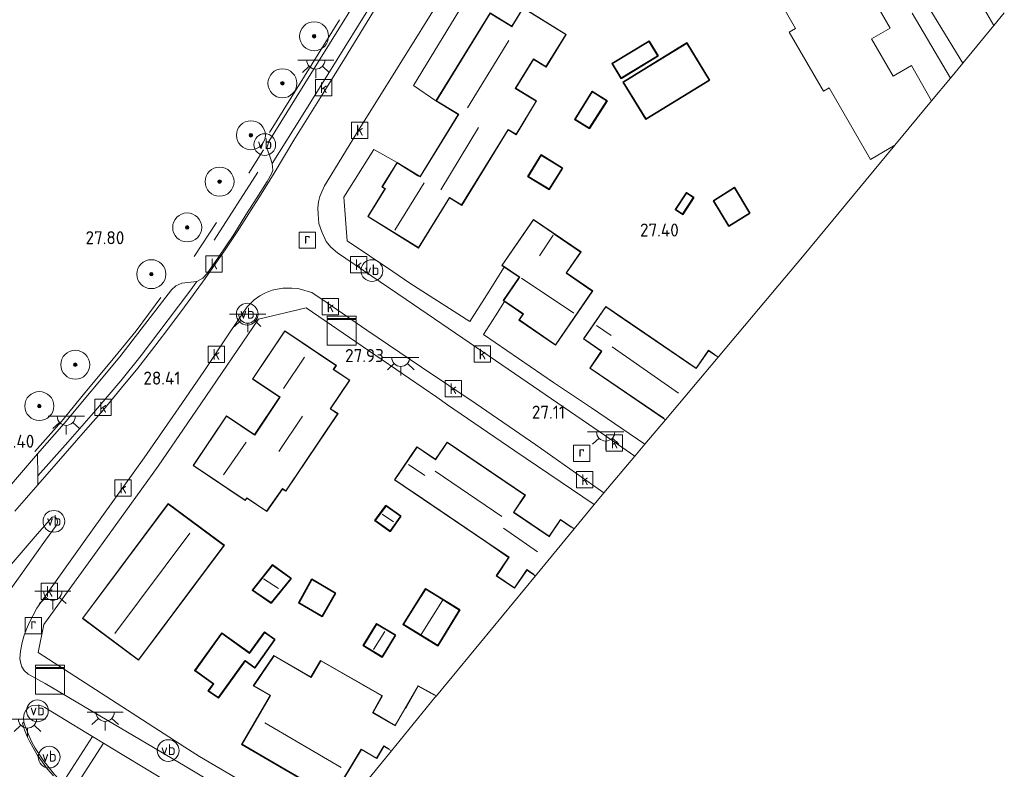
# Model space of a CAD drawing. Header units: metres. Extents: x 185049 to 189876, y 349292 to 352302.
# Tile 183 of 256: x 189579 to 189715, y 350287 to 350390. Entities that reach past the tile are written whole.
import ezdxf
from ezdxf.enums import TextEntityAlignment as Align
from ezdxf.lldxf.tags import DXFTag

# ---------------------------------------------------------------- set-up
doc = ezdxf.new("R2010")
doc.units = ezdxf.units.M
for name, color, linetype, lineweight in [('B-WE-GR-BOOM-S', 90, 'Continuous', 25), ('B-WE-GR-GRAS-GV', 60, 'Continuous', 13), ('B-WE-GR-HAAG-G', 90, 'GR-HAAG1', 13), ('B-WE-IE-MEUBILAIR_WEGMEUBILAIR-S', 7, 'Continuous', 25), ('B-WE-IE-TERREINAFSCHEIDING_KUNSTMATIG_HEKWERK-G', 20, 'IE-TERREINAFSCHEIDING-KUNSTMATIG', 18), ('B-WE-KG-GRENS_OPNAME-G', 210, 'KG-OPNAME', 18), ('B-WE-KG-KADASTRAAL_DAKRAND-G', 170, 'Continuous', 18), ('B-WE-KG-KADASTRAAL_NOK-G', 10, 'Continuous', 18), ('B-WE-KL-DATA-S', 90, 'Continuous', 25), ('B-WE-KL-ET_LS_OV_LICHTPUNT-S', 190, 'Continuous', 25), ('B-WE-OG-BEBOUWING_SCHUUR-GV', 7, 'Continuous', 35), ('B-WE-OG-BEBOUWING_WONINGBOUW-GV', 7, 'Continuous', 18), ('B-WE-OG-TERREIN_GROEN_TUIN-GV', 7, 'Continuous', 18), ('B-WE-RI-GWA_KOLK-S', 30, 'Continuous', 25), ('B-WE-RI-GWA_RIOOLPUT-S', 30, 'Continuous', 25), ('B-WE-VH-GOOT-GV', 170, 'Continuous', 18), ('B-WE-VH-VERHARDING_ASFALT-GV', 252, 'Continuous', 18), ('B-WE-VH-VERHARDING_STRAATBAKSTEEN-GV', 252, 'Continuous', 18), ('B-WE-VH-VERHARDING_TEGEL-GV', 252, 'Continuous', 18), ('X-XX-AL-HOOGTELABEL-S', 7, 'Continuous', 25)]:
    doc.layers.add(name, color=color, linetype=linetype, lineweight=lineweight)
doc.styles.add('NLCS-ISO', font='NLCS-ISO.ttf')
doc.styles.add('NLCS-ISO-ANNOTATIVE-T18', font='NLCS-ISO.ttf', dxfattribs={"height": 1.8})
doc.styles.get("Standard").update_dxf_attribs({"font": 'arial.ttf'})
doc.linetypes.add('GR-HAAG1', pattern='A,6,[176,NLCS.SHX,S=0.125,R=0,X=0,Y=0],-2', length=8)
doc.linetypes.add('IE-TERREINAFSCHEIDING-KUNSTMATIG', pattern='A,4,[82,NLCS.SHX,S=0.75,R=90,X=0,Y=0],4,-2', length=10)
tags = doc.linetypes.add('KG-OPNAME', pattern='A,5.5,-2,["O",Standard,S=1.8,R=0,X=-0.5,Y=-0.9],-2,5.5,-2,[5,NLCS.SHX,S=0.75,R=0,X=0,Y=0],-2', length=19).pattern_tags.tags
tags[6] = DXFTag(74, 10)

# ---------------------------------------------------------------- blocks, each defined once
blk = doc.blocks.new('SAL-HOOGTELABEL-SO')
at = {"color": 0, "linetype": 'ByBlock', "lineweight": -2, "style": 'NLCS-ISO-ANNOTATIVE-T18'}
blk.add_attdef('HOOGTE', text='', height=1.8, dxfattribs=at).set_placement((2.79, 0), align=Align.RIGHT)
blk = doc.blocks.new('SGR-BOOM_01-SO')
at = {"linetype": 'ByBlock', "lineweight": 18}
h = blk.add_hatch(color=0, dxfattribs=at)
h.dxf.hatch_style = 1
edge = h.paths.add_edge_path()
edge.add_arc((0, 0), 0.25, 0, 360)
at = {"color": 0, "linetype": 'ByBlock', "lineweight": 18}
for radius in [2, 0.25]:
    blk.add_circle((0, 0), radius, dxfattribs=at)
blk = doc.blocks.new('SKL-DATA_KAST-SO')
at = {"color": 0, "linetype": 'ByBlock', "lineweight": 18}
for points in [[(-2, 2), (2, 2), (2, 1.68), (-2, 1.68)], [(-2, 1.52), (2, 1.52), (2, -2), (-2, -2)]]:
    blk.add_lwpolyline(points, close=True, dxfattribs=at)
blk = doc.blocks.new('SRI-PUT_INSPECTIEPUT_RIOOLPUT-SO')
at = {"color": 0, "linetype": 'ByBlock', "lineweight": 18}
blk.add_lwpolyline([(-1.12, -1.12), (1.12, -1.12), (1.12, 1.12), (-1.12, 1.12)], close=True, dxfattribs=at)
at = {"color": 0, "linetype": 'ByBlock', "lineweight": 18, "style": 'NLCS-ISO'}
blk.add_text('r', height=1.5, dxfattribs=at).set_placement((0, 0.28), align=Align.MIDDLE_CENTER)
blk = doc.blocks.new('SRI-KOLK-SO')
at = {"color": 0, "linetype": 'ByBlock', "lineweight": 18}
blk.add_lwpolyline([(-1.125, -1.125), (1.125, -1.125), (1.125, 1.125), (-1.125, 1.125)], close=True, dxfattribs=at)
at = {"color": 0, "linetype": 'ByBlock', "lineweight": 18, "style": 'NLCS-ISO'}
blk.add_text('k', height=1.5, dxfattribs=at).set_placement((0, 0), align=Align.MIDDLE_CENTER)
blk = doc.blocks.new('SKL-ET_OV_LICHTPUNT-SO')
at = {"color": 0, "linetype": 'ByBlock', "lineweight": 18}
for points in [[(-1.25, 0), (-2.5, 0)], [(1.25, 0), (2.5, 0)], [(-0.92, -0.85), (-1.83, -1.7)], [(0, -1.25), (0, -2.5)], [(0.92, -0.85), (1.83, -1.7)]]:
    blk.add_lwpolyline(points, dxfattribs=at)
blk.add_lwpolyline([(0, 0), (1.25, 0, -1), (-1.25, 0)], format="xyb", close=True, dxfattribs=at)
blk = doc.blocks.new('SIE-WEG_PAAL_VERKEERSBORD-SO')
at = {"color": 0, "linetype": 'ByBlock', "lineweight": 18}
blk.add_circle((0, 0), 1.5, dxfattribs=at)
at = {"color": 0, "linetype": 'ByBlock', "lineweight": 18, "style": 'NLCS-ISO'}
blk.add_text('vb', height=1.5, dxfattribs=at).set_placement((0, 0.13), align=Align.MIDDLE_CENTER)

msp = doc.modelspace()

# ---------------------------------------------------------------- linework, layer by layer
at = {"layer": 'B-WE-GR-GRAS-GV'}
msp.add_polyline3d([(189628.341, 350397.53, 27.327), (189619.343, 350382.983, 27.414), (189613.525, 350373.619, 27.567), (189613.265, 350372.737, 27.644), (189613.7048, 350371.4976, 27.543), (189614.0146, 350370.6253, 27.4778), (189614.079, 350369.6803, 27.62), (189613.8936, 350369.178, 27.6081), (189613.3133, 350368.1349, 27.6022), (189611.9048, 350365.8464, 27.6141), (189610.3879, 350363.5025, 27.6437), (189608.7062, 350360.8305, 27.7681), (189606.6168, 350357.6708, 27.9044), (189604.9894, 350355.3987, 27.9578), (189604.4472, 350354.8006, 28.0111), (189603.5877, 350354.3399, 27.9193), (189601.556, 350354.092, 28.091), (189600.734, 350353.722, 28.127), (189600.099, 350353.186, 28.16), (189593.005, 350343.948, 28.397), (189585.31, 350334.736, 28.52), (189581.643, 350330.522, 28.56), (189575.277, 350323.204, 28.746)], dxfattribs=at)
for points in [[(189589.215, 350291.5574, 27.9524), (189585.0624, 350285.1171, 27.9702), (189583.9692, 350286.287, 27.9346), (189583.0611, 350287.4443, 27.9406), (189582.4321, 350288.2535, 27.9524), (189581.8723, 350289.0807, 27.9583), (189581.3244, 350289.9246, 27.982), (189580.8721, 350290.7617, 27.9998), (189580.499, 350291.5806, 28.0235), (189579.9187, 350292.95, 28.0591), (189579.7246, 350293.504, 28.065), (189579.6789, 350294.0787, 28.0769), (189579.8118, 350294.7135, 28.0828), (189580.0452, 350295.1412, 28.1065), (189580.4273, 350295.581, 28.1835), (189580.9036, 350295.8076, 28.2013), (189581.449, 350295.8805, 28.2013), (189581.9345, 350295.8242, 28.1954), (189582.3011, 350295.7094, 28.1894), (189582.6408, 350295.5593, 28.1835), (189585.6001, 350293.7663, 28.0709), (189588.3197, 350292.0988, 27.9939)], [(189593.8716, 350281.8506, 27.7272), (189592.462, 350281.7038, 27.7331), (189591.2234, 350281.8404, 27.7746), (189590.0483, 350282.0074, 27.7865), (189588.9679, 350282.2729, 27.8398), (189588.2932, 350282.5825, 27.8398), (189587.5793, 350282.9846, 27.8813), (189586.4126, 350283.8893, 27.8813), (189590.7479, 350290.6368, 27.8635), (189591.5558, 350290.1143, 27.8576), (189598.4031, 350285.9533, 27.668), (189598.5565, 350285.759, 27.668), (189598.5555, 350285.5, 27.668), (189598.4145, 350285.2415, 27.668), (189597.1354, 350283.5659, 27.668), (189596.4315, 350282.8929, 27.6561), (189595.5971, 350282.4085, 27.6561), (189594.7816, 350282.0868, 27.6739)]]:
    msp.add_polyline3d(points, close=True, dxfattribs=at)
at = {"layer": 'B-WE-GR-HAAG-G'}
for points in [[(189613.6428, 350374.8895, 27.6822), (189623.2835, 350390.4254, 27.5756)], [(189630.629, 350355.705, 27.607), (189633.003, 350354.106, 27.571), (189641.249, 350348.8, 27.367)], [(189581.2563, 350330.8881, 28.5889), (189584.9467, 350335.0012, 28.4289), (189588.1728, 350338.971, 28.3489), (189591.6405, 350343.1425, 28.3089), (189595.2412, 350347.5221, 28.2022), (189598.6333, 350352.1199, 28.1089)], [(189638.205, 350337.313, 27.259), (189636.695, 350338.353, 27.258), (189627.271, 350344.819, 27.6), (189618.683, 350350.69, 27.895)], [(189582.518, 350306.982, 28.535), (189581.727, 350303.14, 28.455), (189601.952, 350290.08, 27.844)]]:
    msp.add_polyline3d(points, dxfattribs=at)
at = {"layer": 'B-WE-IE-TERREINAFSCHEIDING_KUNSTMATIG_HEKWERK-G'}
for points in [[(189610.8033, 350369.2508, 27.4851), (189612.8091, 350372.4961, 27.5118)], [(189606.0158, 350360.0153, 27.8851), (189612.0179, 350369.41, 27.5029)], [(189603.2405, 350357.7731, 27.9029), (189606.3458, 350362.4847, 27.8851)]]:
    msp.add_polyline3d(points, dxfattribs=at)
at = {"layer": 'B-WE-KG-GRENS_OPNAME-G'}
msp.add_polyline3d([(189714.992, 350391.388, 27.185), (189713.549, 350389.641, 27.12), (189709.264, 350384.453, 27.094), (189707.555, 350382.383, 27.145), (189704.968, 350379.25, 27.203), (189699.907, 350373.123, 27.203), (189687.407, 350357.987, 27.753), (189675.545, 350343.904, 27.491), (189668.249, 350335.241, 27.491), (189665.403, 350331.863, 27.247), (189664.04, 350330.243, 27.236), (189659.766, 350325.169, 27.207), (189658.436, 350323.558, 27.24), (189655.67, 350320.205, 27.236), (189650.317, 350313.716, 27.236), (189636.661, 350297.164, 27.149), (189636.443, 350296.9, 27.207), (189630.454, 350289.559, 27.579), (189621.425, 350278.492, 27.487)], dxfattribs=at)
at = {"layer": 'B-WE-KG-KADASTRAAL_DAKRAND-G'}
for points in [[(189651.762, 350383.973, 30.132), (189650.043, 350385.034, 33.091), (189647.535, 350380.971, 33.062), (189650.4069, 350379.2259, 30.5295), (189647.6606, 350374.6463, 30.5029), (189646.5553, 350375.2991, 30.4972), (189640.125, 350364.885, 30.089), (189638.443, 350365.924, 33.196), (189634.176, 350359.012, 33.203), (189627.25, 350363.288, 33.178), (189629.625, 350367.134, 33.16), (189629.219, 350367.385, 32.749), (189631.26, 350370.69, 32.752), (189634.108, 350368.912, 35.305), (189634.41, 350368.745, 29.707), (189639.75, 350377.392, 29.714), (189639.552, 350377.511, 35.11), (189636.648, 350379.269, 32.836), (189644.082, 350391.309, 32.876), (189646.858, 350389.592, 35.012), (189647.06, 350389.47, 30.045), (189648.631, 350392.015, 30.052), (189654.493, 350388.396, 30.056)], [(189662.151, 350382.422, 29.295), (189660.956, 350384.381, 29.295), (189665.968, 350387.438, 29.303), (189667.164, 350385.462, 29.295)], [(189665.571, 350376.776, 29.99), (189662.475, 350381.822, 29.299), (189671.189, 350387.167, 29.132), (189674.281, 350382.115, 29.98)], [(189657.7407, 350375.5087, 29.8006), (189655.8161, 350376.7048, 29.8273), (189658.1616, 350380.4727, 29.694), (189660.139, 350379.2514, 29.8273)], [(189652.2113, 350367.1027, 29.814), (189649.3509, 350368.8216, 29.8229), (189651.1252, 350371.7307, 29.6006), (189653.9937, 350369.9543, 29.8229)], [(189670.611, 350363.654, 29.419), (189669.692, 350364.256, 29.354), (189671.152, 350366.488, 29.346), (189672.078, 350365.893, 29.394)], [(189653.087, 350345.604, 32.519), (189648.103, 350349.023, 32.519), (189648.665, 350349.842, 33.258), (189645.948, 350351.705, 33.225), (189648.114, 350354.86, 35.774), (189648.147, 350354.911, 30.453), (189645.746, 350356.558, 30.485), (189650.048, 350362.83, 30.635), (189652.804, 350360.939, 33.19), (189652.905, 350360.87, 30.541), (189656.532, 350358.382, 30.541), (189654.672, 350355.703, 30.541), (189654.544, 350355.485, 33.287), (189658.156, 350353.007, 33.243)], [(189615.877, 350325.44, 31.635), (189615.408, 350325.7551, 31.635), (189613.2365, 350322.6356, 31.4107), (189610.4845, 350324.483, 33.753), (189610.273, 350324.168, 33.753), (189603.152, 350328.951, 33.789), (189607.705, 350335.729, 33.8), (189611.541, 350333.15, 35.9), (189611.589, 350333.12, 30.605), (189615.069, 350338.301, 30.616), (189615.104, 350338.353, 36.135), (189611.344, 350340.88, 33.938), (189615.755, 350347.448, 33.891), (189622.793, 350342.721, 33.898), (189622.436, 350342.189, 31.85), (189624.651, 350340.702, 30.653), (189622, 350336.756, 30.649), (189622.082, 350336.7, 32.026), (189623.026, 350336.084, 31.792)], [(189595.565, 350302.13, 33.989), (189587.897, 350307.846, 33.949), (189599.652, 350323.614, 33.96), (189607.344, 350317.915, 33.986)], [(189630.274, 350319.916, 29.095), (189628.251, 350321.336, 29.109), (189629.714, 350323.337, 29.109), (189631.693, 350321.939, 29.109)], [(189613.87, 350310.022, 30.302), (189611.342, 350311.742, 30.292), (189614.034, 350315.152, 30.297), (189616.563, 350313.324, 30.297)], [(189620.8833, 350308.1766, 29.524), (189617.7414, 350309.9974, 29.5684), (189619.4799, 350313.164, 29.6306), (189622.6716, 350311.2985, 29.6484)], [(189636.8368, 350304.1296, 29.3773), (189632.1383, 350307.025, 29.2084), (189635.1779, 350311.8512, 29.2173), (189639.8169, 350308.9916, 29.3418)], [(189629.161, 350302.568, 29.208), (189626.645, 350304.095, 29.179), (189628.421, 350307.02, 29.175), (189630.952, 350305.504, 29.208)], [(189611.598, 350301.082, 30.292), (189610.247, 350302.045, 30.413), (189606.572, 350296.936, 30.394), (189605.26, 350297.843, 30.838), (189605.959, 350298.808, 30.856), (189603.404, 350300.652, 30.867), (189607.074, 350305.74, 30.856), (189610.869, 350302.998, 30.507), (189612.973, 350305.871, 30.449), (189614.312, 350304.904, 30.3)]]:
    msp.add_polyline3d(points, close=True, dxfattribs=at)
for points in [[(189668.009, 350335.465, 32.952), (189657.869, 350342.381, 32.956), (189659.412, 350344.639, 34.115), (189659.471, 350344.728, 31.89), (189657.01, 350346.407, 31.897), (189660.023, 350350.825, 31.872), (189662.291, 350349.277, 31.777), (189662.568, 350349.088, 33.083), (189672.354, 350342.412, 32.996), (189672.51, 350342.308, 29.692), (189674.189, 350344.769, 29.692), (189675.239, 350344.053, 29.739)], [(189650.065, 350313.947, 33.032), (189649.128, 350314.581, 32.989), (189648.937, 350314.299, 29.819), (189647.418, 350312.054, 29.761), (189644.973, 350313.708, 29.75), (189646.6981, 350316.2786, 31.5551), (189643.487, 350318.461, 32.945), (189633.47, 350325.237, 32.992), (189633.381, 350325.308, 31.611), (189630.937, 350326.951, 31.45), (189633.984, 350331.456, 31.813), (189636.504, 350329.749, 31.817), (189636.543, 350329.722, 34.197), (189638.147, 350332.086, 32.992), (189648.872, 350324.831, 32.854), (189647.334, 350322.558, 34.105), (189647.272, 350322.466, 31.948), (189652.235, 350319.108, 31.959), (189652.273, 350319.167, 34.193), (189653.795, 350321.414, 33.305), (189655.255, 350320.426, 33.236)], [(189630.152, 350289.792, 30.278), (189629.39, 350290.237, 30.722), (189628.415, 350288.565, 30.736), (189626.301, 350289.798, 30.693), (189622.307, 350283.204, 33.396), (189609.853, 350290.468, 33.404), (189613.732, 350297.117, 33.509), (189613.776, 350297.196, 30.642), (189611.475, 350298.539, 30.682), (189614.264, 350302.672, 30.682), (189619.371, 350299.693, 30.689), (189620.696, 350301.963, 30.733), (189629.1404, 350297.131, 30.5906), (189627.8481, 350294.8174, 30.5906), (189630.97, 350292.996, 30.445), (189632.37, 350295.396, 30.296), (189632.473, 350295.562, 29.916), (189634.149, 350298.492, 29.912), (189636.394, 350297.253, 29.916)]]:
    msp.add_polyline3d(points, dxfattribs=at)
at = {"layer": 'B-WE-KG-KADASTRAAL_NOK-G'}
for points in [[(189640.966, 350378.305, 35.736), (189646.649, 350387.578, 35.761)], [(189642.445, 350375.554, 31.995), (189637.25, 350366.986, 32.067)], [(189630.905, 350361.407, 35.718), (189634.973, 350367.945, 35.729)], [(189650.871, 350357.847, 33.03), (189652.743, 350360.707, 33.03)], [(189648.408, 350354.805, 36.136), (189655.621, 350349.931, 36.114)], [(189660.756, 350346.863, 33.105), (189658.717, 350348.265, 33.121)], [(189660.881, 350345.295, 35.281), (189670.073, 350338.904, 35.259)], [(189615.572, 350339.56, 36.245), (189618.456, 350343.867, 36.322)], [(189618.17, 350335.753, 33.485), (189614.904, 350330.846, 33.452)], [(189607.293, 350327.667, 36.169), (189610.417, 350332.163, 36.234)], [(189635.05, 350327.534, 32.933), (189632.798, 350329.077, 32.933)], [(189636.493, 350328.131, 35.237), (189645.674, 350321.888, 35.216)], [(189629.18, 350322.24, 29.578), (189630.719, 350321.165, 29.558)], [(189650.603, 350317.039, 32.96), (189645.9, 350320.278, 32.999)], [(189592.299, 350305.736, 36.376), (189602.625, 350319.606, 36.391)], [(189612.81, 350313.306, 30.926), (189614.875, 350311.975, 30.916)], [(189634.5346, 350305.6038, 29.7418), (189637.4825, 350310.3093, 29.7151)], [(189627.976, 350303.533, 29.856), (189629.537, 350306.047, 29.856)], [(189612.988, 350293.439, 35.71), (189623.503, 350287.254, 35.736)]]:
    msp.add_polyline3d(points, dxfattribs=at)
at = {"layer": 'B-WE-OG-BEBOUWING_SCHUUR-GV'}
for points in [[(189667.232, 350385.445, 27.269), (189662.134, 350382.354, 27.269), (189660.887, 350384.398, 27.269), (189665.985, 350387.507, 27.269)], [(189674.349, 350382.099, 27.269), (189665.554, 350376.707, 27.269), (189662.407, 350381.839, 27.269), (189671.205, 350387.236, 27.269)], [(189660.2085, 350379.2672, 27.63), (189657.7562, 350375.4402, 27.63), (189655.7472, 350376.6887, 27.63), (189658.1455, 350380.5414, 27.63)], [(189654.0627, 350369.9704, 27.69), (189652.2277, 350367.0345, 27.69), (189649.282, 350368.8047, 27.69), (189651.1087, 350371.7997, 27.69)], [(189679.8825, 350363.7527, 27.37), (189676.9716, 350361.9786, 27.4), (189674.8823, 350365.4729, 27.4), (189677.7663, 350367.3049, 27.37)], [(189672.147, 350365.908, 27.469), (189670.626, 350363.585, 27.469), (189669.623, 350364.241, 27.469), (189671.137, 350366.557, 27.469)], [(189631.7626, 350321.9511, 27.236), (189630.2862, 350319.8463, 27.236), (189628.1806, 350321.3244, 27.236), (189629.7027, 350323.4062, 27.236)], [(189616.635, 350313.333, 28.621), (189613.879, 350309.955, 28.621), (189611.269, 350311.73, 28.621), (189614.025, 350315.221, 28.621)], [(189622.7396, 350311.3167, 27.42), (189620.9017, 350308.1081, 27.57), (189617.6741, 350309.9786, 27.57), (189619.4608, 350313.2331, 27.42)], [(189639.8856, 350309.008, 27.34), (189636.8532, 350304.0607, 27.34), (189632.0691, 350307.0089, 27.34), (189635.162, 350311.9197, 27.34)], [(189631.021, 350305.521, 27.229), (189629.178, 350302.499, 27.229), (189626.577, 350304.078, 27.229), (189628.404, 350307.088, 27.229)], [(189614.382, 350304.915, 28.637), (189611.61, 350301.012, 28.637), (189610.258, 350301.975, 28.637), (189606.584, 350296.867, 28.637), (189605.189, 350297.831, 28.637), (189605.89, 350298.797, 28.637), (189603.334, 350300.64, 28.637), (189607.062, 350305.809, 28.637), (189610.858, 350303.067, 28.637), (189612.962, 350305.94, 28.637)]]:
    msp.add_polyline3d(points, close=True, dxfattribs=at)
at = {"layer": 'B-WE-OG-BEBOUWING_WONINGBOUW-GV'}
for points in [[(189648.615, 350392.084, 27.6), (189654.561, 350388.412, 27.6), (189651.778, 350383.904, 27.6), (189650.06, 350384.965, 27.6), (189647.604, 350380.987, 27.6), (189650.4756, 350379.2433, 27.55), (189647.6779, 350374.578, 27.55), (189646.5725, 350375.2309, 27.55), (189640.142, 350364.816, 27.6), (189638.46, 350365.855, 27.6), (189634.192, 350358.943, 27.6), (189627.181, 350363.272, 27.6), (189629.556, 350367.118, 27.6), (189629.15, 350367.369, 27.6), (189631.244, 350370.759, 27.6), (189634.394, 350368.814, 27.6), (189639.681, 350377.376, 27.6), (189636.579, 350379.252, 27.6), (189644.066, 350391.377, 27.6), (189647.043, 350389.539, 27.6)], [(189658.225, 350353.02, 27.563), (189653.1, 350345.535, 27.563), (189648.034, 350349.01, 27.563), (189648.595, 350349.829, 27.563), (189646.052, 350351.573, 27.451), (189645.879, 350351.692, 27.563), (189648.078, 350354.898, 27.563), (189646.014, 350356.314, 27.465), (189645.676, 350356.545, 27.563), (189650.035, 350362.9, 27.563), (189656.602, 350358.395, 27.563), (189654.614, 350355.498, 27.563)], [(189662.597, 350349.13, 27.491), (189672.497, 350342.377, 27.491), (189674.176, 350344.839, 27.491), (189675.545, 350343.904, 27.491), (189668.249, 350335.241, 27.491), (189657.8, 350342.368, 27.491), (189659.401, 350344.715, 27.491), (189656.94, 350346.394, 27.491), (189660.01, 350350.894, 27.491), (189662.32, 350349.319, 27.491)], [(189623.096, 350336.098, 28.317), (189615.891, 350325.371, 28.317), (189615.4212, 350325.6865, 28.317), (189613.2494, 350322.5667, 28.52), (189610.4983, 350324.4135, 28.317), (189610.287, 350324.099, 28.317), (189603.083, 350328.937, 28.317), (189607.691, 350335.798, 28.317), (189611.575, 350333.19, 28.317), (189615.035, 350338.341, 28.317), (189611.274, 350340.867, 28.317), (189615.741, 350347.518, 28.317), (189622.862, 350342.735, 28.317), (189622.505, 350342.203, 28.317), (189624.72, 350340.715, 28.317), (189622.07, 350336.77, 28.317)], [(189638.134, 350332.156, 27.236), (189648.941, 350324.844, 27.236), (189647.341, 350322.479, 27.236), (189652.222, 350319.178, 27.236), (189653.782, 350321.484, 27.236), (189655.67, 350320.205, 27.236), (189650.317, 350313.716, 27.236), (189649.141, 350314.512, 27.236), (189648.978, 350314.271, 27.236), (189647.432, 350311.985, 27.236), (189644.904, 350313.695, 27.236), (189645.059, 350313.925, 27.236), (189646.6234, 350316.2586, 27.236), (189643.417, 350318.448, 27.236), (189633.442, 350325.196, 27.236), (189630.867, 350326.938, 27.236), (189633.97, 350331.525, 27.236), (189636.533, 350329.791, 27.236)], [(189607.414, 350317.926, 28.724), (189595.575, 350302.06, 28.724), (189587.827, 350307.836, 28.724), (189599.642, 350323.684, 28.724)], [(189614.249, 350302.739, 28.04), (189619.353, 350299.761, 28.04), (189620.677, 350302.025, 27.92), (189629.2083, 350297.15, 27.5), (189627.9149, 350294.8344, 27.47), (189630.952, 350293.065, 27.445), (189634.119, 350298.554, 27.177), (189636.661, 350297.164, 27.149), (189636.443, 350296.9, 27.207), (189630.454, 350289.559, 27.579), (189629.408, 350290.168, 27.572), (189628.432, 350288.495, 27.614), (189626.318, 350289.73, 27.992), (189622.324, 350283.136, 28.04), (189609.785, 350290.45, 28.04), (189613.709, 350297.177, 28.04), (189611.404, 350298.522, 28.04)]]:
    msp.add_polyline3d(points, close=True, dxfattribs=at)
at = {"layer": 'B-WE-OG-TERREIN_GROEN_TUIN-GV'}
for points in [[(189702.301, 350391.353, 27.181), (189707.555, 350382.383, 27.145), (189704.968, 350379.25, 27.203), (189702.168, 350384.107, 27.203), (189699.65, 350382.655, 27.203), (189696.677, 350387.811, 27.203), (189699.253, 350389.297, 27.203), (189692.77, 350400.541, 27.203)], [(189681.437, 350397.501, 27.203), (189686.2, 350389.24, 27.203), (189685.335, 350388.741, 27.203), (189690.044, 350380.573, 27.203), (189690.829, 350381.025, 27.203), (189696.513, 350371.166, 27.203), (189699.907, 350373.123, 27.203), (189687.407, 350357.987, 27.753), (189675.545, 350343.904, 27.491), (189674.176, 350344.839, 27.491), (189672.497, 350342.377, 27.491), (189662.597, 350349.13, 27.491), (189662.32, 350349.319, 27.491), (189660.01, 350350.894, 27.491), (189656.94, 350346.394, 27.491), (189659.401, 350344.715, 27.491), (189657.8, 350342.368, 27.491), (189668.249, 350335.241, 27.491), (189665.403, 350331.863, 27.247), (189658.035, 350336.887, 27.243), (189652.828, 350340.373, 27.243), (189643.154, 350347.019, 27.342), (189644.795, 350349.584, 27.462), (189646.052, 350351.573, 27.451), (189648.595, 350349.829, 27.563), (189648.034, 350349.01, 27.563), (189653.1, 350345.535, 27.563), (189658.225, 350353.02, 27.563), (189654.614, 350355.498, 27.563), (189656.602, 350358.395, 27.563), (189650.035, 350362.9, 27.563), (189645.676, 350356.545, 27.563), (189646.014, 350356.314, 27.465), (189643.597, 350352.46, 27.538), (189641.249, 350348.8, 27.367), (189633.003, 350354.106, 27.571), (189630.629, 350355.705, 27.607), (189624.334, 350359.944, 27.702), (189623.881, 350365.957, 27.749), (189628.02, 350372.553, 27.64), (189631.244, 350370.759, 27.6), (189629.15, 350367.369, 27.6), (189629.556, 350367.118, 27.6), (189627.181, 350363.272, 27.6), (189634.192, 350358.943, 27.6), (189638.46, 350365.855, 27.6), (189640.142, 350364.816, 27.6), (189646.5725, 350375.2309, 27.55), (189647.6779, 350374.578, 27.55), (189650.4756, 350379.2433, 27.55), (189647.604, 350380.987, 27.6), (189650.06, 350384.965, 27.6), (189651.778, 350383.904, 27.6), (189654.561, 350388.412, 27.6), (189648.615, 350392.084, 27.6), (189647.043, 350389.539, 27.6), (189644.066, 350391.377, 27.6), (189636.579, 350379.252, 27.6), (189633.493, 350381.355, 27.589), (189641.562, 350394.605, 27.436)], [(189614.782, 350282.449, 27.6), (189603.996, 350288.76, 27.782), (189601.952, 350290.08, 27.844), (189581.727, 350303.14, 28.455), (189582.518, 350306.982, 28.535), (189589.271, 350316.347, 28.539), (189598.267, 350328.819, 28.52), (189604.158, 350337.442, 28.36), (189612.13, 350349.107, 28.087), (189618.683, 350350.69, 27.895), (189627.271, 350344.819, 27.6), (189636.695, 350338.353, 27.258), (189638.205, 350337.313, 27.259), (189647.458, 350330.939, 27.265), (189658.436, 350323.558, 27.24), (189655.67, 350320.205, 27.236), (189653.782, 350321.484, 27.236), (189652.222, 350319.178, 27.236), (189647.341, 350322.479, 27.236), (189648.941, 350324.844, 27.236), (189638.134, 350332.156, 27.236), (189636.533, 350329.791, 27.236), (189633.97, 350331.525, 27.236), (189630.867, 350326.938, 27.236), (189633.442, 350325.196, 27.236), (189643.417, 350318.448, 27.236), (189646.6234, 350316.2586, 27.236), (189645.059, 350313.925, 27.236), (189644.904, 350313.695, 27.236), (189647.432, 350311.985, 27.236), (189648.978, 350314.271, 27.236), (189649.141, 350314.512, 27.236), (189650.317, 350313.716, 27.236), (189636.661, 350297.164, 27.149), (189634.119, 350298.554, 27.177), (189630.952, 350293.065, 27.445), (189627.9149, 350294.8344, 27.47), (189629.2083, 350297.15, 27.5), (189620.677, 350302.025, 27.92), (189619.353, 350299.761, 28.04), (189614.249, 350302.739, 28.04), (189611.404, 350298.522, 28.04), (189613.709, 350297.177, 28.04), (189609.785, 350290.45, 28.04), (189622.324, 350283.136, 28.04), (189626.318, 350289.73, 27.992), (189628.432, 350288.495, 27.614), (189629.408, 350290.168, 27.572), (189630.454, 350289.559, 27.579), (189621.425, 350278.492, 27.487)]]:
    msp.add_polyline3d(points, dxfattribs=at)
for points in [[(189660.887, 350384.398, 27.269), (189662.134, 350382.354, 27.269), (189667.232, 350385.445, 27.269), (189665.985, 350387.507, 27.269)], [(189671.205, 350387.236, 27.269), (189662.407, 350381.839, 27.269), (189665.554, 350376.707, 27.269), (189674.349, 350382.099, 27.269)], [(189660.2085, 350379.2672, 27.63), (189658.1455, 350380.5414, 27.63), (189655.7472, 350376.6887, 27.63), (189657.7562, 350375.4402, 27.63)], [(189649.282, 350368.8047, 27.69), (189652.2277, 350367.0345, 27.69), (189654.0627, 350369.9704, 27.69), (189651.1087, 350371.7997, 27.69)], [(189677.7663, 350367.3049, 27.37), (189674.8823, 350365.4729, 27.4), (189676.9716, 350361.9786, 27.4), (189679.8825, 350363.7527, 27.37)], [(189672.147, 350365.908, 27.469), (189671.137, 350366.557, 27.469), (189669.623, 350364.241, 27.469), (189670.626, 350363.585, 27.469)], [(189615.035, 350338.341, 28.317), (189611.575, 350333.19, 28.317), (189607.691, 350335.798, 28.317), (189603.083, 350328.937, 28.317), (189610.287, 350324.099, 28.317), (189610.4983, 350324.4135, 28.317), (189613.2494, 350322.5667, 28.52), (189615.4212, 350325.6865, 28.317), (189615.891, 350325.371, 28.317), (189623.096, 350336.098, 28.317), (189622.07, 350336.77, 28.317), (189624.72, 350340.715, 28.317), (189622.505, 350342.203, 28.317), (189622.862, 350342.735, 28.317), (189615.741, 350347.518, 28.317), (189611.274, 350340.867, 28.317)], [(189607.414, 350317.926, 28.724), (189599.642, 350323.684, 28.724), (189587.827, 350307.836, 28.724), (189595.575, 350302.06, 28.724)], [(189629.7027, 350323.4062, 27.236), (189628.1806, 350321.3244, 27.236), (189630.2862, 350319.8463, 27.236), (189631.7626, 350321.9511, 27.236)], [(189611.269, 350311.73, 28.621), (189613.879, 350309.955, 28.621), (189616.635, 350313.333, 28.621), (189614.025, 350315.221, 28.621)], [(189617.6741, 350309.9786, 27.57), (189620.9017, 350308.1081, 27.57), (189622.7396, 350311.3167, 27.42), (189619.4608, 350313.2331, 27.42)], [(189635.162, 350311.9197, 27.34), (189632.0691, 350307.0089, 27.34), (189636.8532, 350304.0607, 27.34), (189639.8856, 350309.008, 27.34)], [(189631.021, 350305.521, 27.229), (189628.404, 350307.088, 27.229), (189626.577, 350304.078, 27.229), (189629.178, 350302.499, 27.229)], [(189614.382, 350304.915, 28.637), (189612.962, 350305.94, 28.637), (189610.858, 350303.067, 28.637), (189607.062, 350305.809, 28.637), (189603.334, 350300.64, 28.637), (189605.89, 350298.797, 28.637), (189605.189, 350297.831, 28.637), (189606.584, 350296.867, 28.637), (189610.258, 350301.975, 28.637), (189611.61, 350301.012, 28.637)]]:
    msp.add_polyline3d(points, close=True, dxfattribs=at)
at = {"layer": 'B-WE-VH-GOOT-GV'}
for points in [[(189628.8416, 350393.0176, 27.1785), (189624.0009, 350385.0676, 27.3326), (189620.6599, 350379.6912, 27.4096), (189616.9938, 350373.8078, 27.5281), (189614.2813, 350369.2554, 27.5637), (189612.4908, 350366.3621, 27.5993), (189610.8002, 350363.7017, 27.6763), (189609.187, 350361.1833, 27.7119), (189607.5957, 350358.8232, 27.8067), (189604.7718, 350354.7432, 27.9489), (189601.9262, 350350.8398, 27.9844), (189599.4585, 350347.5566, 28.0556), (189597.3412, 350344.7897, 28.097), (189595.4539, 350342.3836, 28.1622), (189593.2148, 350339.6338, 28.2452), (189590.7361, 350336.6368, 28.3104), (189588.2445, 350333.8018, 28.3341), (189584.2142, 350329.1724, 28.3756), (189581.6693, 350326.283, 28.4289), (189581.66, 350327.4978, 28.4763), (189585.8315, 350332.1758, 28.3104), (189589.349, 350336.1982, 28.2689), (189593.1357, 350340.6249, 28.263), (189595.945, 350344.1012, 28.0911), (189599.6697, 350349.047, 28.0319), (189602.6274, 350352.9816, 27.9489), (189603.5877, 350354.3399, 27.9193), (189604.4472, 350354.8006, 28.0111), (189604.9894, 350355.3987, 27.9578), (189606.6168, 350357.6708, 27.9044), (189608.7062, 350360.8305, 27.7681), (189610.3879, 350363.5025, 27.6437), (189611.9048, 350365.8464, 27.6141), (189613.3133, 350368.1349, 27.6022), (189613.8936, 350369.178, 27.6081), (189614.079, 350369.6803, 27.62), (189614.0146, 350370.6253, 27.4778), (189618.0447, 350377.0328, 27.3948), (189622.9715, 350384.9661, 27.3), (189630.9705, 350397.8885, 27.2289)], [(189583.8247, 350286.1319, 27.8931), (189583.025, 350287.0282, 27.9287), (189582.3248, 350287.9883, 27.9287), (189581.6079, 350289.0313, 27.9583), (189580.9895, 350290.0717, 27.9939), (189580.5601, 350290.811, 27.9939), (189580.1952, 350291.5528, 27.9939), (189579.8168, 350292.4737, 27.9939), (189579.5672, 350293.3874, 28.0235), (189579.7246, 350293.504, 28.065), (189579.9187, 350292.95, 28.0591), (189580.499, 350291.5806, 28.0235), (189580.8721, 350290.7617, 27.9998), (189581.3244, 350289.9246, 27.982), (189581.8723, 350289.0807, 27.9583), (189582.4321, 350288.2535, 27.9524), (189583.0611, 350287.4443, 27.9406), (189583.9692, 350286.287, 27.9346)]]:
    msp.add_polyline3d(points, dxfattribs=at)
at = {"layer": 'B-WE-VH-VERHARDING_ASFALT-GV'}
for points in [[(189713.549, 350389.641, 27.12), (189709.264, 350384.453, 27.094), (189702.837, 350395.023, 27.112), (189697.174, 350404.468, 27.123), (189693.389, 350409.914, 27.134), (189689.533, 350414.443, 27.163), (189685.126, 350418.881, 27.152), (189680.91, 350422.403, 27.167), (189678.2561, 350424.5003, 27.182), (189669.3694, 350431.2129, 27.0896), (189673.4082, 350436.3978, 27.2742), (189676.304, 350434.164, 27.261), (189683.551, 350428.548, 27.218), (189690.665, 350422.819, 27.232), (189695.893, 350417.059, 27.236), (189701.124, 350410.059, 27.181), (189709.028, 350397.415, 27.109)], [(189577.4465, 350314.6516, 28.5776), (189574.0497, 350310.7494, 28.6309), (189573.3739, 350309.9149, 28.6013), (189573.2812, 350309.4972, 28.5154), (189573.2567, 350309.2968, 28.5094), (189573.3395, 350309.0206, 28.5094), (189573.5325, 350308.7167, 28.5154), (189574.1879, 350308.2386, 28.5213), (189574.4202, 350308.1559, 28.5213), (189574.6592, 350308.1125, 28.5213), (189574.9733, 350308.1751, 28.5213), (189575.2325, 350308.3287, 28.5213), (189575.5866, 350308.6875, 28.5213), (189575.8888, 350309.0913, 28.5272), (189579.0218, 350313.3996, 28.5094), (189582.7542, 350318.6385, 28.4828), (189584.2379, 350320.6808, 28.4887), (189584.382, 350321.0414, 28.5065), (189584.4014, 350321.2433, 28.5183), (189584.3158, 350321.5927, 28.5361), (189584.0595, 350321.8158, 28.5361), (189583.8291, 350321.8656, 28.542), (189583.6404, 350321.794, 28.542), (189581.5652, 350319.4416, 28.5302)]]:
    msp.add_polyline3d(points, close=True, dxfattribs=at)
for points in [[(189637.7627, 350394.2334, 27.2852), (189631.2884, 350383.8154, 27.3385), (189625.6135, 350374.7279, 27.4007), (189621.2186, 350367.5395, 27.543), (189620.8345, 350366.7076, 27.5519), (189620.5754, 350366.0702, 27.5607), (189620.4004, 350365.3074, 27.5785), (189620.3239, 350364.5063, 27.5874), (189620.3277, 350363.6233, 27.6141), (189620.4564, 350362.3217, 27.6407), (189620.863, 350361.1979, 27.6141), (189621.4564, 350359.8586, 27.6141), (189622.073, 350359.0452, 27.6274), (189623.02, 350358.26, 27.702), (189632.504, 350351.842, 27.476), (189642.168, 350345.227, 27.28), (189650.041, 350339.837, 27.211), (189659.254, 350333.554, 27.225), (189664.04, 350330.243, 27.236), (189659.766, 350325.169, 27.207), (189650.35, 350331.774, 27.211), (189642.127, 350337.456, 27.185), (189634.591, 350342.513, 27.309), (189627.044, 350347.625, 27.553), (189621.606, 350351.384, 27.749), (189619.455, 350352.783, 27.804), (189618.9754, 350352.9545, 27.6807), (189618.3683, 350353.1261, 27.6985), (189617.5277, 350353.3403, 27.7252), (189616.7169, 350353.4235, 27.743), (189615.488, 350353.4127, 27.7696), (189614.7107, 350353.268, 27.8407), (189613.9858, 350353.1397, 27.8763), (189613.0727, 350352.7674, 27.8941), (189612.2963, 350352.3487, 27.9119), (189611.5053, 350351.7894, 27.9296), (189610.5697, 350350.8392, 27.9563), (189608.2183, 350347.3805, 28.0274), (189604.5633, 350341.8872, 28.0896), (189601.1506, 350336.8697, 28.2763), (189596.352, 350329.9856, 28.3563), (189589.2132, 350320.0402, 28.3741), (189583.7668, 350312.3952, 28.3563), (189582.0902, 350310.024, 28.3296), (189581.5259, 350309.226, 28.3474), (189580.9691, 350308.2121, 28.3385), (189580.5245, 350307.3169, 28.3207), (189580.1159, 350306.3616, 28.2852), (189579.7954, 350305.5042, 28.2763), (189579.5386, 350304.5328, 28.2585), (189579.2989, 350303.3324, 28.2407), (189579.195, 350302.318, 28.433), (189579.3175, 350301.5992, 28.2576), (189579.4792, 350301.1488, 28.2487), (189579.7812, 350300.6525, 28.1331), (189580.3517, 350300.1455, 28.1065), (189582.67, 350298.8611, 28.0531), (189592.2369, 350293.202, 27.7865), (189602.018, 350287.445, 27.713), (189613.34, 350280.635, 27.422)], [(189578.4947, 350322.6168, 28.5299), (189580.0921, 350324.4591, 28.4677), (189581.6693, 350326.283, 28.4289), (189584.2142, 350329.1724, 28.3756), (189588.2445, 350333.8018, 28.3341), (189590.7361, 350336.6368, 28.3104), (189593.2148, 350339.6338, 28.2452), (189595.4539, 350342.3836, 28.1622), (189597.3412, 350344.7897, 28.097), (189599.4585, 350347.5566, 28.0556), (189601.9262, 350350.8398, 27.9844), (189604.7718, 350354.7432, 27.9489), (189607.5957, 350358.8232, 27.8067), (189609.187, 350361.1833, 27.7119), (189610.8002, 350363.7017, 27.6763), (189612.4908, 350366.3621, 27.5993), (189614.2813, 350369.2554, 27.5637), (189616.9938, 350373.8078, 27.5281), (189620.6599, 350379.6912, 27.4096), (189624.0009, 350385.0676, 27.3326), (189628.8416, 350393.0176, 27.1785)], [(189598.4031, 350285.9533, 27.668), (189591.5558, 350290.1143, 27.8576), (189590.7479, 350290.6368, 27.8635), (189589.215, 350291.5574, 27.9524), (189588.3197, 350292.0988, 27.9939), (189585.6001, 350293.7663, 28.0709), (189582.6408, 350295.5593, 28.1835), (189582.3011, 350295.7094, 28.1894), (189581.9345, 350295.8242, 28.1954), (189581.449, 350295.8805, 28.2013), (189580.9036, 350295.8076, 28.2013), (189580.4273, 350295.581, 28.1835), (189580.0452, 350295.1412, 28.1065), (189579.8118, 350294.7135, 28.0828), (189579.6789, 350294.0787, 28.0769), (189579.7246, 350293.504, 28.065), (189579.5672, 350293.3874, 28.0235), (189579.8168, 350292.4737, 27.9939), (189580.1952, 350291.5528, 27.9939), (189580.5601, 350290.811, 27.9939), (189580.9895, 350290.0717, 27.9939), (189581.6079, 350289.0313, 27.9583), (189582.3248, 350287.9883, 27.9287), (189583.025, 350287.0282, 27.9287), (189583.8247, 350286.1319, 27.8931)]]:
    msp.add_polyline3d(points, dxfattribs=at)
at = {"layer": 'B-WE-VH-VERHARDING_STRAATBAKSTEEN-GV'}
for points in [[(189618.0447, 350377.0328, 27.3948), (189614.0146, 350370.6253, 27.4778), (189613.7048, 350371.4976, 27.543), (189613.265, 350372.737, 27.644), (189613.525, 350373.619, 27.567), (189619.343, 350382.983, 27.414), (189628.341, 350397.53, 27.327), (189640.9, 350417.66, 27.272), (189650.873, 350433.983, 27.283), (189651.355, 350434.321, 27.283), (189654.177, 350434.866, 27.15), (189650.6663, 350429.2299, 27.0067), (189648.1122, 350425.2174, 27.0956), (189642.7839, 350416.6591, 27.1133), (189637.3359, 350408.1226, 27.1311), (189630.9705, 350397.8885, 27.2289), (189622.9715, 350384.9661, 27.3)], [(189585.8315, 350332.1758, 28.3104), (189581.66, 350327.4978, 28.4763), (189581.643, 350330.522, 28.56), (189585.31, 350334.736, 28.52), (189593.005, 350343.948, 28.397), (189600.099, 350353.186, 28.16), (189600.734, 350353.722, 28.127), (189601.556, 350354.092, 28.091), (189603.5877, 350354.3399, 27.9193), (189602.6274, 350352.9816, 27.9489), (189599.6697, 350349.047, 28.0319), (189595.945, 350344.1012, 28.0911), (189593.1357, 350340.6249, 28.263), (189589.349, 350336.1982, 28.2689)], [(189574.9733, 350308.1751, 28.5213), (189574.6592, 350308.1125, 28.5213), (189574.4202, 350308.1559, 28.5213), (189574.1879, 350308.2386, 28.5213), (189573.5325, 350308.7167, 28.5154), (189573.3395, 350309.0206, 28.5094), (189573.2567, 350309.2968, 28.5094), (189573.2812, 350309.4972, 28.5154), (189573.3739, 350309.9149, 28.6013), (189574.0497, 350310.7494, 28.6309), (189577.4465, 350314.6516, 28.5776), (189581.5652, 350319.4416, 28.5302), (189583.6404, 350321.794, 28.542), (189583.8291, 350321.8656, 28.542), (189584.0595, 350321.8158, 28.5361), (189584.3158, 350321.5927, 28.5361), (189584.4014, 350321.2433, 28.5183), (189584.382, 350321.0414, 28.5065), (189584.2379, 350320.6808, 28.4887), (189582.7542, 350318.6385, 28.4828), (189579.0218, 350313.3996, 28.5094), (189575.8888, 350309.0913, 28.5272), (189575.5866, 350308.6875, 28.5213), (189575.2325, 350308.3287, 28.5213)]]:
    msp.add_polyline3d(points, close=True, dxfattribs=at)
at = {"layer": 'B-WE-VH-VERHARDING_TEGEL-GV'}
for points in [[(189714.992, 350391.388, 27.185), (189713.549, 350389.641, 27.12), (189709.028, 350397.415, 27.109)], [(189641.562, 350394.605, 27.436), (189633.493, 350381.355, 27.589), (189636.579, 350379.252, 27.6), (189639.681, 350377.376, 27.6), (189634.394, 350368.814, 27.6), (189631.244, 350370.759, 27.6), (189628.02, 350372.553, 27.64), (189623.881, 350365.957, 27.749), (189624.334, 350359.944, 27.702), (189630.629, 350355.705, 27.607), (189633.003, 350354.106, 27.571), (189641.249, 350348.8, 27.367), (189643.597, 350352.46, 27.538), (189646.014, 350356.314, 27.465), (189648.078, 350354.898, 27.563), (189645.879, 350351.692, 27.563), (189646.052, 350351.573, 27.451), (189644.795, 350349.584, 27.462), (189643.154, 350347.019, 27.342), (189652.828, 350340.373, 27.243), (189658.035, 350336.887, 27.243), (189665.403, 350331.863, 27.247), (189664.04, 350330.243, 27.236), (189659.254, 350333.554, 27.225), (189650.041, 350339.837, 27.211), (189642.168, 350345.227, 27.28), (189632.504, 350351.842, 27.476), (189623.02, 350358.26, 27.702), (189622.073, 350359.0452, 27.6274), (189621.4564, 350359.8586, 27.6141), (189620.863, 350361.1979, 27.6141), (189620.4564, 350362.3217, 27.6407), (189620.3277, 350363.6233, 27.6141), (189620.3239, 350364.5063, 27.5874), (189620.4004, 350365.3074, 27.5785), (189620.5754, 350366.0702, 27.5607), (189620.8345, 350366.7076, 27.5519), (189621.2186, 350367.5395, 27.543), (189625.6135, 350374.7279, 27.4007), (189631.2884, 350383.8154, 27.3385), (189637.7627, 350394.2334, 27.2852)], [(189702.837, 350395.023, 27.112), (189709.264, 350384.453, 27.094), (189707.555, 350382.383, 27.145), (189702.301, 350391.353, 27.181)], [(189613.34, 350280.635, 27.422), (189602.018, 350287.445, 27.713), (189592.2369, 350293.202, 27.7865), (189582.67, 350298.8611, 28.0531), (189580.3517, 350300.1455, 28.1065), (189579.7812, 350300.6525, 28.1331), (189579.4792, 350301.1488, 28.2487), (189579.3175, 350301.5992, 28.2576), (189579.195, 350302.318, 28.433), (189579.2989, 350303.3324, 28.2407), (189579.5386, 350304.5328, 28.2585), (189579.7954, 350305.5042, 28.2763), (189580.1159, 350306.3616, 28.2852), (189580.5245, 350307.3169, 28.3207), (189580.9691, 350308.2121, 28.3385), (189581.5259, 350309.226, 28.3474), (189582.0902, 350310.024, 28.3296), (189583.7668, 350312.3952, 28.3563), (189589.2132, 350320.0402, 28.3741), (189596.352, 350329.9856, 28.3563), (189601.1506, 350336.8697, 28.2763), (189604.5633, 350341.8872, 28.0896), (189608.2183, 350347.3805, 28.0274), (189610.5697, 350350.8392, 27.9563), (189611.5053, 350351.7894, 27.9296), (189612.2963, 350352.3487, 27.9119), (189613.0727, 350352.7674, 27.8941), (189613.9858, 350353.1397, 27.8763), (189614.7107, 350353.268, 27.8407), (189615.488, 350353.4127, 27.7696), (189616.7169, 350353.4235, 27.743), (189617.5277, 350353.3403, 27.7252), (189618.3683, 350353.1261, 27.6985), (189618.9754, 350352.9545, 27.6807), (189619.455, 350352.783, 27.804), (189621.606, 350351.384, 27.749), (189627.044, 350347.625, 27.553), (189634.591, 350342.513, 27.309), (189642.127, 350337.456, 27.185), (189650.35, 350331.774, 27.211), (189659.766, 350325.169, 27.207), (189658.436, 350323.558, 27.24), (189647.458, 350330.939, 27.265), (189638.205, 350337.313, 27.259), (189636.695, 350338.353, 27.258), (189627.271, 350344.819, 27.6), (189618.683, 350350.69, 27.895), (189612.13, 350349.107, 28.087), (189604.158, 350337.442, 28.36), (189598.267, 350328.819, 28.52), (189589.271, 350316.347, 28.539), (189582.518, 350306.982, 28.535), (189581.727, 350303.14, 28.455), (189601.952, 350290.08, 27.844), (189603.996, 350288.76, 27.782), (189614.782, 350282.449, 27.6)], [(189575.277, 350323.204, 28.746), (189581.643, 350330.522, 28.56), (189581.66, 350327.4978, 28.4763), (189581.6693, 350326.283, 28.4289), (189580.0921, 350324.4591, 28.4677), (189578.4947, 350322.6168, 28.5299)]]:
    msp.add_polyline3d(points, dxfattribs=at)
msp.add_polyline3d([(189590.7479, 350290.6368, 27.8635), (189586.4126, 350283.8893, 27.8813), (189585.0624, 350285.1171, 27.9702), (189589.215, 350291.5574, 27.9524)], close=True, dxfattribs=at)

# ---------------------------------------------------------------- block references
at = {"layer": 'B-WE-GR-BOOM-S'}
for p in [(189619.7848, 350388.1594, 27.2698), (189615.4149, 350381.6689, 27.5298), (189611.0727, 350374.5087, 27.6298), (189606.7467, 350368.1002, 27.7898), (189602.2775, 350361.7788, 27.8098), (189597.333, 350355.3343, 27.8298), (189586.8424, 350342.8424, 27.8698), (189581.8832, 350337.136, 27.8298)]:
    msp.add_blockref('SGR-BOOM_01-SO', p, dxfattribs=at)
at = {"layer": 'B-WE-IE-MEUBILAIR_WEGMEUBILAIR-S'}
for p in [(189612.983, 350373.211, 27.687), (189627.77, 350355.821, 27.633), (189610.56, 350349.82, 28.035), (189583.8919, 350321.2305, 28.4976), (189581.621, 350295.0829, 28.1013), (189583.243, 350288.6984, 27.9917), (189599.6593, 350289.6028, 27.765)]:
    msp.add_blockref('SIE-WEG_PAAL_VERKEERSBORD-SO', p, dxfattribs=at)
at = {"layer": 'B-WE-KL-DATA-S'}
for p in [(189623.58, 350347.55, 28.67), (189583.341, 350299.387, 29.35)]:
    msp.add_blockref('SKL-DATA_KAST-SO', p, dxfattribs=at)
at = {"layer": 'B-WE-KL-ET_LS_OV_LICHTPUNT-S'}
for p in [(189620.023, 350384.881, 27.356), (189610.631, 350349.818, 28.022), (189631.738, 350343.848, 27.469), (189585.594, 350335.725, 28.386), (189660.006, 350333.561, 27.229), (189583.743, 350311.579, 28.524), (189580.2476, 350293.9398, 28.0924), (189590.9622, 350294.8772, 27.8524)]:
    msp.add_blockref('SKL-ET_OV_LICHTPUNT-SO', p, dxfattribs=at)
at = {"layer": 'B-WE-RI-GWA_KOLK-S'}
for p in [(189621.103, 350381.063, 27.414), (189626.082, 350375.2, 27.48), (189605.999, 350356.752, 27.942), (189625.916, 350356.642, 27.644), (189622.038, 350350.829, 27.702), (189606.295, 350344.259, 28.208), (189643.002, 350344.329, 27.172), (189638.977, 350339.538, 27.181), (189590.665, 350336.975, 28.349), (189661.221, 350332.037, 27.153), (189657.128, 350326.975, 27.153), (189593.445, 350325.814, 28.488), (189583.285, 350311.555, 28.579)]:
    msp.add_blockref('SRI-KOLK-SO', p, dxfattribs=at)
at = {"layer": 'B-WE-RI-GWA_RIOOLPUT-S'}
for p in [(189618.8401, 350360.0208, 27.6309), (189656.686, 350330.598, 27.156), (189581.0724, 350306.8471, 28.4131)]:
    msp.add_blockref('SRI-PUT_INSPECTIEPUT_RIOOLPUT-SO', p, dxfattribs=at)
at = {"layer": 'X-XX-AL-HOOGTELABEL-S'}
for p, values in [((189667.296, 350360.525, 27.396), {'HOOGTE': '27.40'}), ((189590.822, 350359.463, 27.804), {'HOOGTE': '27.80'}), ((189626.627, 350343.204, 27.931), {'HOOGTE': '27.93'}), ((189598.574, 350340.091, 28.408), {'HOOGTE': '28.41'}), ((189651.629, 350335.393, 27.109), {'HOOGTE': '27.11'}), ((189578.401, 350331.378, 28.397), {'HOOGTE': '28.40'})]:
    msp.add_blockref('SAL-HOOGTELABEL-SO', p, dxfattribs=at).add_auto_attribs(values)

doc.saveas('drawing.dxf')
